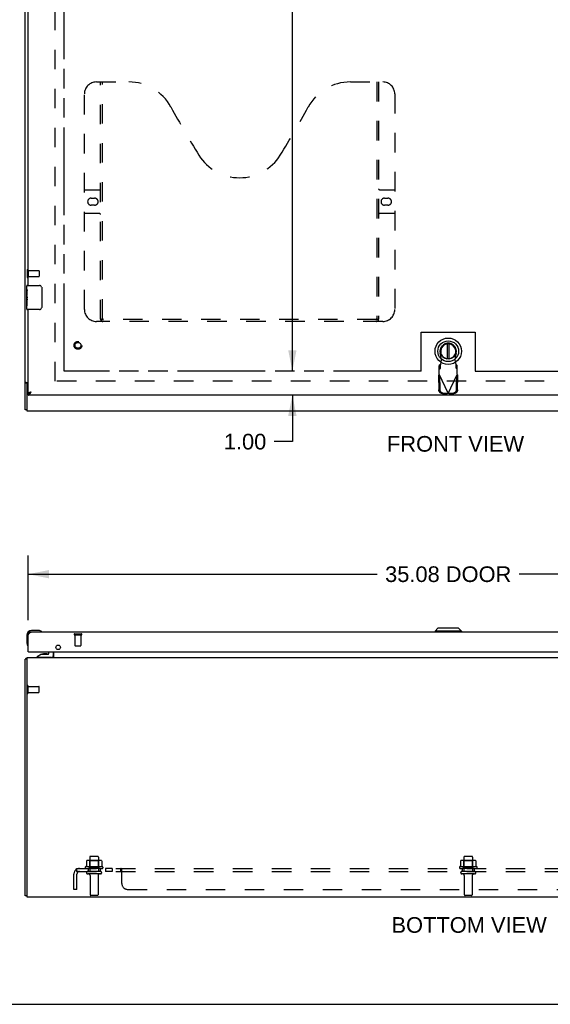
# Model space of a CAD drawing. Header units: inches. Extents: x 0 to 148, y 0 to 96.
# Tile 2 of 10: x 32 to 54, y 0 to 41. Entities that reach past the tile are written whole.
import ezdxf

# ---------------------------------------------------------------- set-up
doc = ezdxf.new("R2010")
doc.units = ezdxf.units.IN
doc.header["$LTSCALE"] = 8.141105
doc.header["$MEASUREMENT"] = 0
doc.linetypes.add('HIDDEN', pattern=[0.2, 0.1, -0.1])
doc.linetypes.add('PHANTOM', pattern=[0.8, 0.45, -0.05, 0.1, -0.05, 0.1, -0.05])
doc.layers.get('0').update_dxf_attribs({"linetype": 'CONTINUOUS'})
for name, color, linetype in [('02___PRT_ALL_AXES', 7, 'CONTINUOUS'), ('3PT', 7, 'CONTINUOUS'), ('AVAILABLE_DOOR_SPACE', 7, 'CONTINUOUS'), ('DEFAULT_2', 8, 'HIDDEN'), ('DIMENSIONS', 7, 'CONTINUOUS')]:
    doc.layers.add(name, color=color, linetype=linetype)
doc.styles.get("Standard").update_dxf_attribs({"font": 'arial.ttf'})
doc.dimstyles.new('DIMSTYLE_1', dxfattribs={"dimtxt": 0.65303, "dimasz": 0.870706, "dimexe": 0.09, "dimexo": 0.07, "dimgap": 0.0375, "dimtad": 0, "dimtih": 1, "dimtoh": 1, "dimzin": 4, "dimdsep": 46, "dimtxsty": 'Standard', "dimblk": '_FILLED', "dimblk1": '_FILLED', "dimblk2": '_FILLED', "dimcen": 0.09, "dimazin": 1, "dimtfac": 1, "dimtofl": 0, "dimtmove": 0, "dimatfit": 3, "dimldrblk": '_FILLED', "dimfxl": 0, "dimtolj": 1, "dimtzin": 4, "dimarcsym": 0})

# ---------------------------------------------------------------- blocks, each defined once
blk = doc.blocks.new('_FILLED')
at = {"color": 0, "linetype": 'ByBlock'}
blk.add_solid([(0, 0), (-1, 0.2), (-1, -0.2)], dxfattribs=at)
blk = doc.blocks.new('*D5')
at = {"layer": 'DIMENSIONS', "color": 2, "linetype": 'Continuous'}
for p, q in [((31.869, 16.038), (31.869, 18.745)), ((66.944, 16.038), (66.944, 18.745)), ((31.869, 17.961), (46.446, 17.961)), ((66.944, 17.961), (52.367, 17.961))]:
    blk.add_line(p, q, dxfattribs=at)
at = {"layer": 'DIMENSIONS', "color": 2, "linetype": 'Continuous', "xscale": 0.8707063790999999, "yscale": 0.8707063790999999, "zscale": 0.8707063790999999, "rotation": 180}
blk.add_blockref('_FILLED', (31.869, 17.961), dxfattribs=at)
at = {"layer": 'DIMENSIONS', "color": 2, "linetype": 'Continuous', "xscale": 0.8707063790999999, "yscale": 0.8707063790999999, "zscale": 0.8707063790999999}
blk.add_blockref('_FILLED', (66.944, 17.961), dxfattribs=at)
at = {"layer": 'DIMENSIONS', "color": 2, "linetype": 'Continuous', "insert": (49.406, 18.288), "char_height": 0.653, "width": 5.26794, "attachment_point": 2, "line_spacing_factor": 0.9}
blk.add_mtext('35.08 DOOR', dxfattribs=at)
blk = doc.blocks.new('*D8')
at = {"layer": '3PT', "color": 2, "linetype": 'Continuous'}
for p, q in [((42.898, 71.092), (42.898, 49.42)), ((42.898, 26.442), (42.898, 48.114))]:
    blk.add_line(p, q, dxfattribs=at)
at = {"layer": '3PT', "color": 2, "linetype": 'Continuous', "xscale": 0.8707063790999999, "yscale": 0.8707063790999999, "zscale": 0.8707063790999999}
for p, rotation in [((42.898, 71.092), 90), ((42.898, 26.442), 270)]:
    blk.add_blockref('_FILLED', p, dxfattribs=dict(at, rotation=rotation))
at = {"layer": '3PT', "color": 2, "linetype": 'Continuous', "insert": (42.898, 49.094), "char_height": 0.653, "width": 2.28196, "attachment_point": 2, "line_spacing_factor": 0.9}
blk.add_mtext('44.65', dxfattribs=at)
blk = doc.blocks.new('*D9')
at = {"layer": '3PT', "color": 2, "linetype": 'Continuous'}
for p, q in [((42.898, 26.442), (42.898, 28.184)), ((42.898, 25.442), (42.898, 23.496)), ((42.898, 23.496), (42.137, 23.496))]:
    blk.add_line(p, q, dxfattribs=at)
at = {"layer": '3PT', "color": 2, "linetype": 'Continuous', "xscale": 0.8707063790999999, "yscale": 0.8707063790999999, "zscale": 0.8707063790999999}
for p, rotation in [((42.898, 26.442), 270), ((42.898, 25.442), 90)]:
    blk.add_blockref('_FILLED', p, dxfattribs=dict(at, rotation=rotation))
at = {"layer": '3PT', "color": 2, "linetype": 'Continuous', "insert": (41.81, 23.823), "char_height": 0.653, "width": 1.77459, "attachment_point": 3, "line_spacing_factor": 0.9}
blk.add_mtext('1.00', dxfattribs=at)

msp = doc.modelspace()

# ---------------------------------------------------------------- linework, layer by layer
at = {"color": 3, "linetype": 'Continuous'}
for p, q in [((31.744, 24.83), (31.744, 72.704)), ((31.869, 30.017), (31.869, 48.267)), ((31.869, 25.517), (31.869, 29.017)), ((31.775, 25.969), (31.869, 25.969)), ((31.819, 24.767), (31.819, 25.882)), ((31.929, 25.546), (31.924, 25.544)), ((31.935, 25.547), (31.929, 25.546)), ((31.941, 25.549), (31.935, 25.547)), ((31.947, 25.55), (31.941, 25.549)), ((31.957, 25.553), (31.947, 25.55)), ((31.969, 25.556), (31.957, 25.553)), ((31.986, 25.559), (31.969, 25.556)), ((31.972, 25.538), (31.977, 25.545)), ((31.977, 25.545), (31.986, 25.559)), ((66.944, 25.442), (31.869, 25.442)), ((69.044, 24.767), (31.819, 24.767)), ((31.869, 15.429), (31.876, 15.439)), ((31.869, 14.721), (31.869, 15.429)), ((31.876, 15.439), (31.88, 15.446)), ((31.88, 15.446), (31.885, 15.453)), ((66.827, 15.546), (31.986, 15.546)), ((31.744, 4.536), (31.744, 14.41)), ((31.819, 4.473), (31.819, 14.473)), ((69.044, 14.473), (31.819, 14.473)), ((31.884, 14.721), (66.929, 14.721)), ((32.906, 14.478), (32.908, 14.477)), ((32.919, 14.721), (32.919, 14.479)), ((69.044, 4.473), (31.819, 4.473))]:
    msp.add_line(p, q, dxfattribs=at)
at = {"color": 7, "linetype": 'Continuous'}
for p, q in [((31.824, 30.017), (32.334, 30.017)), ((32.434, 29.917), (32.434, 29.117)), ((31.809, 29.402), (31.809, 29.435)), ((31.809, 29.032), (31.809, 29.172)), ((32.334, 29.017), (31.824, 29.017)), ((49.366, 27.584), (49.366, 26.959)), ((49.445, 26.959), (49.445, 27.584)), ((31.819, 25.944), (31.744, 25.944)), ((31.819, 25.882), (31.819, 25.944)), ((31.869, 25.442), (31.869, 25.517)), ((31.819, 24.83), (31.744, 24.83)), ((48.973, 15.703), (48.855, 15.585)), ((49.84, 15.703), (48.973, 15.703)), ((49.839, 15.703), (49.957, 15.585)), ((49.84, 15.703), (49.958, 15.585)), ((31.809, 15.406), (31.809, 15.116)), ((32.298, 15.606), (32.009, 15.606)), ((32.336, 15.603), (32.298, 15.606)), ((32.434, 15.559), (32.434, 15.559)), ((48.855, 15.585), (48.855, 15.546)), ((49.958, 15.585), (48.855, 15.585)), ((49.957, 15.585), (49.957, 15.546)), ((49.958, 15.585), (49.958, 15.546)), ((31.809, 15.116), (31.812, 15.078)), ((31.854, 14.987), (31.855, 14.984)), ((31.855, 14.984), (31.855, 14.982)), ((31.819, 14.41), (31.744, 14.41)), ((31.775, 14.435), (31.802, 14.41)), ((31.884, 14.721), (31.869, 14.721)), ((32.419, 14.616), (32.243, 14.517)), ((32.243, 14.478), (32.243, 14.517)), ((32.833, 14.478), (32.243, 14.478)), ((32.419, 14.616), (32.696, 14.616)), ((32.448, 14.473), (32.447, 14.478)), ((32.577, 14.632), (32.507, 14.632)), ((32.647, 14.632), (32.577, 14.632)), ((32.577, 14.632), (32.577, 14.632)), ((32.707, 14.473), (32.707, 14.478)), ((32.727, 14.647), (32.727, 14.721)), ((32.912, 14.721), (32.912, 14.557)), ((31.819, 4.536), (31.744, 4.536)), ((0, 0), (148.02, 0))]:
    msp.add_line(p, q, dxfattribs=at)
for points in [[(32.427, 29.954), (32.429, 29.948), (32.431, 29.942), (32.432, 29.936), (32.433, 29.93), (32.434, 29.924), (32.434, 29.917)], [(32.434, 29.117), (32.434, 29.111), (32.433, 29.105), (32.432, 29.099), (32.431, 29.093), (32.429, 29.087), (32.427, 29.081)], [(31.823, 25.953), (31.822, 25.952), (31.821, 25.951), (31.82, 25.949), (31.82, 25.948), (31.819, 25.947), (31.819, 25.946), (31.819, 25.944)], [(31.83, 25.969), (31.83, 25.968), (31.83, 25.967), (31.83, 25.966), (31.83, 25.965), (31.83, 25.963), (31.83, 25.962), (31.829, 25.96), (31.828, 25.959), (31.827, 25.958), (31.826, 25.957), (31.825, 25.955), (31.823, 25.953)], [(31.869, 25.517), (31.871, 25.517), (31.873, 25.518), (31.876, 25.518), (31.878, 25.518), (31.88, 25.518), (31.882, 25.518), (31.885, 25.518), (31.887, 25.519), (31.889, 25.519), (31.891, 25.519), (31.894, 25.52), (31.896, 25.52), (31.898, 25.521), (31.9, 25.521), (31.903, 25.522), (31.905, 25.522), (31.907, 25.523), (31.909, 25.523), (31.912, 25.524), (31.914, 25.525), (31.916, 25.526), (31.918, 25.526), (31.921, 25.527), (31.923, 25.528), (31.925, 25.529), (31.927, 25.53), (31.93, 25.531), (31.932, 25.532), (31.934, 25.533), (31.936, 25.534), (31.939, 25.535), (31.941, 25.536), (31.943, 25.537), (31.944, 25.537)], [(32.434, 15.559), (32.432, 15.559), (32.431, 15.56), (32.427, 15.561)], [(31.855, 14.982), (31.855, 14.981), (31.855, 14.981)]]:
    msp.add_lwpolyline(points, dxfattribs=at)
at = {"color": 3, "linetype": 'Continuous'}
for points in [[(31.758, 25.959), (31.756, 25.958), (31.754, 25.957), (31.752, 25.955), (31.75, 25.954), (31.748, 25.952), (31.747, 25.951), (31.745, 25.949), (31.745, 25.948), (31.744, 25.947), (31.744, 25.945), (31.744, 25.944)], [(31.775, 25.969), (31.773, 25.968), (31.771, 25.966), (31.769, 25.965), (31.766, 25.964), (31.764, 25.962), (31.758, 25.959)], [(31.924, 25.544), (31.921, 25.544), (31.918, 25.543), (31.915, 25.542), (31.913, 25.541), (31.91, 25.541), (31.908, 25.54), (31.905, 25.539), (31.903, 25.538), (31.901, 25.538), (31.899, 25.537), (31.896, 25.536), (31.894, 25.535), (31.892, 25.535), (31.89, 25.534), (31.889, 25.533), (31.887, 25.532), (31.885, 25.532), (31.883, 25.531), (31.882, 25.53), (31.88, 25.529), (31.879, 25.529), (31.878, 25.528), (31.877, 25.527), (31.875, 25.526), (31.874, 25.526), (31.873, 25.525), (31.873, 25.524), (31.872, 25.523), (31.871, 25.523), (31.87, 25.522), (31.87, 25.521), (31.87, 25.52), (31.869, 25.52), (31.869, 25.519), (31.869, 25.518), (31.869, 25.517)], [(31.869, 25.442), (31.871, 25.442), (31.873, 25.443), (31.876, 25.443), (31.878, 25.443), (31.88, 25.444), (31.882, 25.444), (31.885, 25.445), (31.887, 25.446), (31.889, 25.447), (31.891, 25.448), (31.894, 25.449), (31.896, 25.45), (31.898, 25.451), (31.9, 25.453), (31.903, 25.454), (31.905, 25.456), (31.907, 25.458), (31.909, 25.459), (31.912, 25.461), (31.914, 25.463), (31.916, 25.465), (31.918, 25.467), (31.921, 25.47), (31.923, 25.472), (31.925, 25.474), (31.927, 25.477), (31.93, 25.479), (31.932, 25.482), (31.934, 25.485), (31.936, 25.487), (31.939, 25.49), (31.941, 25.493), (31.943, 25.496), (31.945, 25.499), (31.948, 25.502), (31.95, 25.505), (31.952, 25.508), (31.954, 25.511), (31.957, 25.515)], [(31.957, 25.515), (31.959, 25.518), (31.961, 25.521), (31.963, 25.525), (31.966, 25.528), (31.968, 25.531), (31.972, 25.538)], [(31.885, 15.453), (31.889, 15.46), (31.891, 15.463), (31.894, 15.467), (31.896, 15.47), (31.898, 15.473), (31.9, 15.477), (31.903, 15.48), (31.905, 15.483), (31.907, 15.486), (31.909, 15.489), (31.912, 15.492), (31.914, 15.495), (31.916, 15.498), (31.918, 15.501), (31.921, 15.504), (31.923, 15.506), (31.925, 15.509), (31.927, 15.511), (31.93, 15.514), (31.932, 15.516), (31.934, 15.519), (31.936, 15.521), (31.939, 15.523), (31.941, 15.525), (31.943, 15.527), (31.945, 15.529), (31.948, 15.531), (31.95, 15.532), (31.952, 15.534), (31.954, 15.535), (31.957, 15.537), (31.959, 15.538), (31.961, 15.539), (31.963, 15.54), (31.966, 15.541), (31.968, 15.542), (31.97, 15.543), (31.972, 15.544), (31.975, 15.544), (31.977, 15.545), (31.979, 15.545), (31.981, 15.545), (31.984, 15.546), (31.986, 15.546)], [(31.775, 14.435), (31.773, 14.433), (31.771, 14.431), (31.769, 14.43), (31.766, 14.428), (31.764, 14.427), (31.761, 14.425), (31.758, 14.424), (31.756, 14.423), (31.754, 14.422), (31.752, 14.42), (31.75, 14.419), (31.748, 14.417), (31.747, 14.416), (31.745, 14.415), (31.745, 14.413), (31.744, 14.412), (31.744, 14.411), (31.744, 14.41)], [(32.908, 14.477), (32.906, 14.477), (32.905, 14.476), (32.903, 14.475), (32.902, 14.474), (32.9, 14.474), (32.899, 14.473)], [(32.9, 14.479), (32.9, 14.48), (32.901, 14.48), (32.902, 14.48), (32.903, 14.48), (32.904, 14.479), (32.905, 14.479), (32.906, 14.478)], [(32.919, 14.479), (32.918, 14.48), (32.916, 14.48), (32.915, 14.48), (32.914, 14.48), (32.912, 14.479), (32.911, 14.479), (32.909, 14.478), (32.908, 14.477)]]:
    msp.add_lwpolyline(points, dxfattribs=at)
at = {"color": 7, "linetype": 'Continuous'}
for radius in [0.551, 0.433, 0.329, 0.317]:
    msp.add_circle((49.406, 27.271), radius, dxfattribs=at)
for centre, radius, start, end in [((31.824, 30.002), 0.015, 90, 180), ((32.334, 29.917), 0.1, 21.1999, 90), ((31.824, 29.032), 0.015, 180, 270), ((32.334, 29.117), 0.1, 270, 338.8001), ((49.406, 27.271), 0.315, 280.0787, 259.9213), ((32.009, 15.406), 0.2, 90, 180), ((32.298, 15.356), 0.25, 59.1101, 90), ((32.419, 15.561), 0.015, 270, 353.6204), ((32.419, 15.557), 0.015, 6.3796, 59.1101), ((32.059, 15.116), 0.25, 180, 210.8899), ((31.857, 14.996), 0.015, 210.8899, 263.6204), ((31.854, 14.996), 0.015, 276.3796, 360), ((32.507, 14.542), 0.09, 90, 124.6434), ((32.647, 14.542), 0.09, 55.8656, 90), ((32.696, 14.647), 0.031, 270, 360), ((32.833, 14.557), 0.079, 270, 360)]:
    msp.add_arc(centre, radius, start, end, dxfattribs=at)
at = {"color": 3, "linetype": 'Continuous'}
for centre, radius, start, end in [((31.879, 25.882), 0.06, 99.5959, 180), ((31.986, 15.429), 0.117, 90, 180), ((31.861, 14.356), 0.117, 111.0427, 137.4431), ((31.884, 14.736), 0.015, 180, 270), ((32.877, 14.515), 0.042, 289.8619, 360)]:
    msp.add_arc(centre, radius, start, end, dxfattribs=at)
at = {"layer": '02___PRT_ALL_AXES', "color": 8, "linetype": 'HIDDEN'}
for p, q in [((31.862, 30.393), (31.862, 30.641)), ((31.862, 30.641), (32.309, 30.641)), ((31.862, 30.393), (32.309, 30.393)), ((33.82, 15.428), (33.82, 14.981)), ((33.82, 15.428), (34.068, 15.428)), ((34.068, 15.428), (34.068, 14.981)), ((31.862, 13.024), (31.862, 13.272)), ((31.862, 13.272), (32.309, 13.272)), ((31.862, 13.024), (32.309, 13.024)), ((34.436, 6.143), (34.436, 5.548)), ((34.802, 6.143), (34.802, 5.548)), ((50.061, 6.143), (50.061, 5.548)), ((50.427, 6.143), (50.427, 5.548)), ((34.975, 5.743), (34.263, 5.743)), ((34.285, 5.673), (34.369, 5.673)), ((34.369, 5.673), (34.369, 5.548)), ((34.869, 5.673), (34.369, 5.673)), ((34.869, 5.548), (34.369, 5.548)), ((34.453, 5.379), (34.453, 4.578)), ((34.785, 5.379), (34.785, 4.578)), ((34.869, 5.673), (34.869, 5.548)), ((34.869, 5.673), (34.953, 5.673)), ((35.097, 5.673), (35.097, 5.548)), ((35.378, 5.673), (35.097, 5.673)), ((35.378, 5.548), (35.097, 5.548)), ((35.378, 5.673), (35.378, 5.548)), ((50.6, 5.743), (49.888, 5.743)), ((49.91, 5.673), (49.994, 5.673)), ((50.494, 5.673), (49.994, 5.673)), ((49.994, 5.673), (49.994, 5.548)), ((50.494, 5.548), (49.994, 5.548)), ((50.078, 5.379), (50.078, 4.578)), ((50.41, 5.379), (50.41, 4.578)), ((50.494, 5.673), (50.578, 5.673)), ((50.494, 5.673), (50.494, 5.548))]:
    msp.add_line(p, q, dxfattribs=at)
at = {"layer": '02___PRT_ALL_AXES', "color": 7, "linetype": 'Continuous'}
for p, q in [((31.809, 29.858), (31.809, 30.002)), ((31.809, 29.603), (31.809, 29.855)), ((31.818, 29.8), (31.809, 29.8)), ((31.809, 29.633), (31.819, 29.633)), ((31.819, 29.633), (31.819, 29.789)), ((31.809, 29.032), (31.809, 29.6)), ((31.812, 29.57), (31.809, 29.57)), ((31.809, 29.438), (31.818, 29.438)), ((31.809, 29.402), (31.819, 29.402)), ((31.809, 29.339), (31.819, 29.339)), ((31.819, 29.449), (31.819, 29.502)), ((31.819, 29.172), (31.819, 29.402)), ((31.809, 29.172), (31.819, 29.172))]:
    msp.add_line(p, q, dxfattribs=at)
for points in [[(31.809, 29.858), (31.809, 29.855), (31.81, 29.851), (31.81, 29.846), (31.812, 29.84), (31.813, 29.833), (31.814, 29.825), (31.816, 29.817), (31.817, 29.808)], [(31.817, 29.808), (31.818, 29.799), (31.819, 29.789)], [(31.809, 29.603), (31.809, 29.595), (31.81, 29.588), (31.81, 29.579), (31.811, 29.571)], [(31.811, 29.571), (31.815, 29.544), (31.816, 29.535), (31.817, 29.526), (31.818, 29.518), (31.818, 29.51), (31.819, 29.502)], [(31.819, 29.449), (31.818, 29.443), (31.818, 29.437), (31.817, 29.431), (31.817, 29.425), (31.816, 29.419), (31.816, 29.413)]]:
    msp.add_lwpolyline(points, dxfattribs=at)
at = {"layer": '02___PRT_ALL_AXES', "color": 8, "linetype": 'HIDDEN'}
msp.add_circle((33.944, 27.517), 0.124, dxfattribs=at)
at = {"layer": '02___PRT_ALL_AXES', "color": 3, "linetype": 'Continuous'}
msp.add_circle((33.119, 14.909), 0.094, dxfattribs=at)
at = {"layer": '02___PRT_ALL_AXES', "color": 7, "linetype": 'Continuous'}
msp.add_arc((32.009, 15.406), 0.2, 171.3788, 173.479, dxfattribs=at)
at = {"layer": '02___PRT_ALL_AXES', "color": 8, "linetype": 'HIDDEN'}
for centre, radius, start, end in [((34.619, 5.142), 0.698, 117.6814, 120.6631), ((34.619, 5.142), 0.698, 59.3369, 62.3186), ((50.244, 5.142), 0.698, 117.6814, 120.6631), ((50.244, 5.142), 0.698, 59.3369, 62.3186), ((34.285, 5.711), 0.0384, 124.4497, 270), ((34.953, 5.711), 0.0384, 270, 55.5503), ((49.91, 5.711), 0.0384, 124.4497, 270), ((50.578, 5.711), 0.0384, 270, 55.5503)]:
    msp.add_arc(centre, radius, start, end, dxfattribs=at)
at = {"layer": '02___PRT_ALL_AXES', "color": 7, "linetype": 'Continuous'}
msp.add_ellipse((32.009, 29.435), major_axis=(0.2, 0), ratio=0.432808, start_param=3.141593, end_param=3.403409, dxfattribs=at)
at = {"layer": 'AVAILABLE_DOOR_SPACE', "color": 4, "linetype": 'PHANTOM'}
for p, q in [((33.369, 26.442), (33.369, 71.092)), ((48.281, 28.067), (50.531, 28.067)), ((48.281, 26.442), (48.281, 28.067)), ((50.531, 28.067), (50.531, 26.442)), ((48.281, 26.442), (33.369, 26.442)), ((50.531, 26.442), (63.444, 26.442))]:
    msp.add_line(p, q, dxfattribs=at)
at = {"layer": 'DEFAULT_2', "color": 8, "linetype": 'HIDDEN'}
for p, q in [((32.994, 26.019), (32.994, 71.515)), ((34.714, 38.517), (36.069, 38.517)), ((34.889, 28.607), (34.889, 38.517)), ((34.969, 28.637), (34.969, 38.517)), ((45.319, 38.517), (46.674, 38.517)), ((46.419, 38.517), (46.419, 28.637)), ((46.499, 38.517), (46.499, 28.607)), ((34.214, 29.017), (34.214, 38.017)), ((47.174, 38.017), (47.174, 29.017)), ((34.214, 34.017), (34.849, 34.017)), ((46.539, 34.017), (47.174, 34.017)), ((34.5, 33.667), (34.637, 33.667)), ((34.637, 33.367), (34.5, 33.367)), ((46.75, 33.667), (46.887, 33.667)), ((46.887, 33.367), (46.75, 33.367)), ((34.849, 33.017), (34.214, 33.017)), ((47.174, 33.017), (46.539, 33.017)), ((31.819, 30.659), (31.819, 30.375)), ((31.862, 30.659), (31.862, 30.375)), ((32.319, 30.631), (32.319, 30.403)), ((46.674, 28.517), (34.714, 28.517)), ((46.415, 28.597), (34.973, 28.597)), ((49.13, 26.917), (49.077, 27.211)), ((49.735, 27.211), (49.681, 26.917)), ((49.092, 26.72), (49.13, 26.917)), ((49.681, 26.917), (49.719, 26.72)), ((49.078, 26.716), (49.032, 26.674)), ((49.032, 26.301), (49.032, 26.674)), ((49.032, 26.519), (49.078, 26.561)), ((49.078, 26.561), (49.078, 26.716)), ((49.719, 26.72), (49.721, 26.688)), ((49.78, 26.674), (49.734, 26.716)), ((49.734, 26.716), (49.734, 26.561)), ((49.734, 26.561), (49.78, 26.519)), ((49.78, 26.301), (49.78, 26.674)), ((66.444, 26.017), (32.919, 26.017)), ((49.004, 26.253), (49.045, 26.272)), ((49.004, 26.253), (49.014, 25.662)), ((49.022, 26.284), (49.032, 26.301)), ((49.032, 26.301), (49.406, 25.513)), ((49.045, 26.272), (49.055, 25.682)), ((49.406, 25.513), (49.78, 26.301)), ((49.756, 25.682), (49.766, 26.272)), ((49.766, 26.272), (49.808, 26.253)), ((49.798, 25.662), (49.808, 26.253)), ((49.168, 25.503), (49.361, 25.5)), ((49.21, 25.523), (49.403, 25.52)), ((49.403, 25.52), (49.361, 25.5)), ((49.376, 25.504), (49.361, 25.5)), ((49.391, 25.509), (49.376, 25.504)), ((49.406, 25.513), (49.391, 25.509)), ((49.421, 25.509), (49.406, 25.513)), ((49.409, 25.52), (49.602, 25.523)), ((49.45, 25.5), (49.409, 25.52)), ((49.436, 25.504), (49.421, 25.509)), ((49.45, 25.5), (49.436, 25.504)), ((49.45, 25.5), (49.643, 25.503)), ((33.802, 15.471), (34.086, 15.471)), ((33.802, 15.428), (34.086, 15.428)), ((33.83, 14.971), (34.058, 14.971)), ((31.862, 13.006), (31.862, 13.29)), ((32.319, 13.034), (32.319, 13.262)), ((34.772, 6.173), (34.466, 6.173)), ((50.397, 6.173), (50.091, 6.173)), ((34.3, 5.987), (34.3, 5.769)), ((34.874, 6.009), (34.363, 6.009)), ((34.435, 5.989), (34.415, 6.009)), ((34.435, 5.693), (34.435, 5.989)), ((34.802, 5.989), (34.435, 5.989)), ((34.802, 5.989), (34.822, 6.009)), ((34.802, 5.693), (34.802, 5.989)), ((34.938, 5.987), (34.938, 5.769)), ((49.925, 5.987), (49.925, 5.769)), ((50.499, 6.009), (49.988, 6.009)), ((50.06, 5.989), (50.04, 6.009)), ((50.427, 5.989), (50.06, 5.989)), ((50.06, 5.693), (50.06, 5.989)), ((50.427, 5.989), (50.447, 6.009)), ((50.427, 5.693), (50.427, 5.989)), ((50.563, 5.987), (50.563, 5.769)), ((33.775, 4.798), (33.775, 5.436)), ((33.862, 5.619), (33.941, 5.522)), ((33.9, 5.548), (33.9, 5.673)), ((33.9, 5.673), (66.588, 5.673)), ((33.9, 5.548), (66.588, 5.548)), ((33.9, 4.798), (33.9, 5.436)), ((34.883, 5.442), (34.354, 5.442)), ((34.435, 5.693), (34.415, 5.673)), ((34.802, 5.693), (34.435, 5.693)), ((34.802, 5.693), (34.822, 5.673)), ((35.74, 5.548), (35.74, 5.673)), ((35.741, 5.548), (35.74, 5.548)), ((35.753, 5.537), (35.752, 5.538)), ((35.754, 5.535), (35.753, 5.537)), ((35.761, 5.647), (35.759, 5.65)), ((35.765, 5.637), (35.761, 5.647)), ((35.765, 5.523), (35.763, 5.524)), ((35.775, 5.522), (35.773, 5.522)), ((35.775, 5.048), (35.775, 5.619)), ((50.508, 5.442), (49.979, 5.442)), ((50.06, 5.693), (50.04, 5.673)), ((50.427, 5.693), (50.06, 5.693)), ((50.427, 5.693), (50.447, 5.673)), ((33.9, 4.798), (33.775, 4.798)), ((34.755, 4.548), (34.483, 4.548)), ((36.025, 4.798), (64.463, 4.798)), ((50.38, 4.548), (50.108, 4.548))]:
    msp.add_line(p, q, dxfattribs=at)
for points in [[(34.879, 28.637), (34.895, 28.627), (34.911, 28.617), (34.927, 28.609), (34.942, 28.603), (34.958, 28.599), (34.973, 28.597)], [(46.415, 28.597), (46.43, 28.599), (46.445, 28.603), (46.461, 28.609), (46.477, 28.617), (46.493, 28.627), (46.509, 28.637)], [(49.078, 26.561), (49.079, 26.564), (49.08, 26.57), (49.081, 26.576), (49.082, 26.584), (49.083, 26.594), (49.084, 26.604), (49.085, 26.616), (49.086, 26.629), (49.087, 26.643), (49.088, 26.657), (49.089, 26.672), (49.09, 26.688), (49.092, 26.72)], [(49.092, 26.72), (49.09, 26.719), (49.087, 26.718), (49.085, 26.717), (49.083, 26.717), (49.08, 26.716), (49.078, 26.716)], [(49.734, 26.716), (49.731, 26.716), (49.729, 26.717), (49.726, 26.717), (49.724, 26.718), (49.722, 26.719), (49.719, 26.72)], [(49.721, 26.688), (49.722, 26.672), (49.723, 26.657), (49.724, 26.643), (49.725, 26.629), (49.726, 26.616), (49.728, 26.604), (49.729, 26.594), (49.73, 26.584), (49.731, 26.576), (49.732, 26.57), (49.733, 26.564), (49.734, 26.561)], [(49.004, 26.253), (49.008, 26.26), (49.013, 26.268), (49.017, 26.276), (49.022, 26.284)], [(49.78, 26.301), (49.789, 26.284), (49.794, 26.276), (49.799, 26.268), (49.803, 26.26), (49.808, 26.253)], [(49.168, 25.503), (49.153, 25.504), (49.138, 25.507), (49.124, 25.511), (49.11, 25.516), (49.096, 25.523), (49.083, 25.531), (49.071, 25.54), (49.06, 25.551), (49.05, 25.562), (49.041, 25.575), (49.033, 25.588), (49.026, 25.602), (49.021, 25.617), (49.017, 25.631), (49.015, 25.647), (49.014, 25.662)], [(49.055, 25.682), (49.056, 25.666), (49.059, 25.651), (49.063, 25.636), (49.068, 25.622), (49.074, 25.608), (49.082, 25.595), (49.091, 25.582), (49.102, 25.571), (49.113, 25.56), (49.125, 25.551), (49.138, 25.543), (49.151, 25.536), (49.166, 25.53), (49.18, 25.526), (49.195, 25.524), (49.21, 25.523)], [(49.602, 25.523), (49.617, 25.524), (49.631, 25.526), (49.646, 25.53), (49.66, 25.536), (49.674, 25.543), (49.687, 25.551), (49.699, 25.56), (49.71, 25.571), (49.72, 25.582), (49.729, 25.595), (49.737, 25.608), (49.744, 25.622), (49.749, 25.636), (49.753, 25.651), (49.755, 25.666), (49.756, 25.682)], [(49.798, 25.662), (49.797, 25.647), (49.794, 25.631), (49.791, 25.617), (49.785, 25.602), (49.779, 25.588), (49.771, 25.575), (49.762, 25.562), (49.751, 25.551), (49.74, 25.54), (49.728, 25.531), (49.715, 25.523), (49.702, 25.516), (49.688, 25.511), (49.673, 25.507), (49.658, 25.504), (49.643, 25.503)], [(34.3, 5.769), (34.3, 5.768), (34.3, 5.767), (34.299, 5.766), (34.299, 5.765), (34.299, 5.764), (34.298, 5.764), (34.298, 5.763), (34.298, 5.763), (34.297, 5.762), (34.297, 5.762), (34.297, 5.762), (34.296, 5.761), (34.296, 5.761), (34.296, 5.761), (34.295, 5.761), (34.295, 5.761), (34.295, 5.76), (34.295, 5.76)], [(34.306, 5.996), (34.304, 5.996), (34.303, 5.995), (34.302, 5.993), (34.301, 5.992), (34.3, 5.99), (34.3, 5.989), (34.3, 5.987)], [(34.932, 5.996), (34.933, 5.996), (34.935, 5.995), (34.936, 5.993), (34.937, 5.992), (34.937, 5.99), (34.938, 5.989), (34.938, 5.987)], [(34.943, 5.76), (34.943, 5.76), (34.942, 5.761), (34.942, 5.761), (34.942, 5.761), (34.942, 5.761), (34.941, 5.761), (34.941, 5.762), (34.941, 5.762), (34.94, 5.762), (34.94, 5.763), (34.94, 5.763), (34.939, 5.764), (34.939, 5.764), (34.939, 5.765), (34.938, 5.766), (34.938, 5.767), (34.938, 5.768), (34.938, 5.769)], [(49.925, 5.769), (49.925, 5.768), (49.925, 5.767), (49.924, 5.766), (49.924, 5.765), (49.924, 5.764), (49.923, 5.764), (49.923, 5.763), (49.923, 5.763), (49.922, 5.762), (49.922, 5.762), (49.922, 5.762), (49.921, 5.761), (49.921, 5.761), (49.921, 5.761), (49.92, 5.761), (49.92, 5.761), (49.92, 5.76), (49.92, 5.76)], [(49.931, 5.996), (49.929, 5.996), (49.928, 5.995), (49.927, 5.993), (49.926, 5.992), (49.925, 5.99), (49.925, 5.989), (49.925, 5.987)], [(50.557, 5.996), (50.558, 5.996), (50.56, 5.995), (50.561, 5.993), (50.562, 5.992), (50.562, 5.99), (50.563, 5.989), (50.563, 5.987)], [(50.568, 5.76), (50.568, 5.76), (50.567, 5.761), (50.567, 5.761), (50.567, 5.761), (50.567, 5.761), (50.566, 5.761), (50.566, 5.762), (50.566, 5.762), (50.565, 5.762), (50.565, 5.763), (50.565, 5.763), (50.564, 5.764), (50.564, 5.764), (50.564, 5.765), (50.563, 5.766), (50.563, 5.767), (50.563, 5.768), (50.563, 5.769)], [(33.862, 5.619), (33.863, 5.62), (33.865, 5.623), (33.867, 5.625), (33.869, 5.628), (33.871, 5.631), (33.872, 5.634), (33.874, 5.637), (33.876, 5.64), (33.877, 5.644)], [(33.877, 5.644), (33.88, 5.65), (33.881, 5.653), (33.883, 5.656), (33.884, 5.659), (33.886, 5.662), (33.887, 5.664), (33.889, 5.667), (33.891, 5.668), (33.892, 5.67), (33.894, 5.671), (33.896, 5.672), (33.897, 5.672), (33.899, 5.673), (33.9, 5.673)], [(33.9, 5.607), (33.9, 5.607), (33.9, 5.607), (33.9, 5.607), (33.9, 5.607), (33.9, 5.607), (33.9, 5.607), (33.9, 5.607), (33.9, 5.606), (33.9, 5.606), (33.9, 5.605), (33.9, 5.605), (33.9, 5.604)], [(33.923, 5.544), (33.923, 5.544), (33.923, 5.544), (33.923, 5.544), (33.923, 5.544), (33.923, 5.544), (33.922, 5.545), (33.922, 5.545), (33.922, 5.546), (33.921, 5.546), (33.921, 5.547), (33.921, 5.547), (33.921, 5.548), (33.92, 5.548), (33.92, 5.549), (33.92, 5.55), (33.919, 5.55), (33.919, 5.551), (33.919, 5.552), (33.918, 5.552), (33.918, 5.553), (33.917, 5.554), (33.917, 5.554), (33.917, 5.555), (33.916, 5.556), (33.916, 5.557), (33.916, 5.557), (33.915, 5.558), (33.915, 5.559), (33.915, 5.56), (33.914, 5.56), (33.914, 5.561), (33.913, 5.562), (33.913, 5.563), (33.913, 5.564), (33.912, 5.565), (33.912, 5.565), (33.912, 5.566), (33.911, 5.567), (33.911, 5.568), (33.911, 5.569), (33.91, 5.57), (33.91, 5.571), (33.91, 5.572), (33.909, 5.573), (33.909, 5.574), (33.908, 5.574), (33.908, 5.575), (33.908, 5.576), (33.907, 5.577), (33.907, 5.578), (33.907, 5.579), (33.906, 5.58), (33.906, 5.581), (33.906, 5.582), (33.905, 5.583), (33.905, 5.584), (33.905, 5.585), (33.905, 5.586), (33.904, 5.588), (33.904, 5.589), (33.904, 5.59), (33.903, 5.591), (33.903, 5.592), (33.903, 5.593), (33.903, 5.594), (33.902, 5.595), (33.902, 5.596), (33.902, 5.597), (33.902, 5.598), (33.901, 5.599), (33.901, 5.6), (33.901, 5.601), (33.901, 5.601), (33.901, 5.602), (33.901, 5.603), (33.9, 5.604), (33.9, 5.605), (33.9, 5.606), (33.9, 5.606), (33.9, 5.607), (33.9, 5.607), (33.9, 5.607)], [(33.927, 5.53), (33.924, 5.533), (33.922, 5.535), (33.92, 5.537), (33.918, 5.538), (33.916, 5.54), (33.913, 5.542), (33.911, 5.543), (33.909, 5.545), (33.907, 5.546), (33.905, 5.547), (33.903, 5.547), (33.902, 5.548), (33.9, 5.548)], [(33.92, 5.548), (33.92, 5.547), (33.921, 5.547), (33.921, 5.546), (33.921, 5.546), (33.922, 5.545), (33.922, 5.545), (33.922, 5.545), (33.923, 5.544), (33.923, 5.544), (33.923, 5.544), (33.923, 5.544), (33.923, 5.544), (33.923, 5.544)], [(33.941, 5.522), (33.94, 5.522), (33.94, 5.522), (33.939, 5.522), (33.938, 5.522), (33.937, 5.522), (33.936, 5.523), (33.935, 5.523), (33.934, 5.524), (33.932, 5.525), (33.931, 5.527), (33.929, 5.528), (33.927, 5.53)], [(35.759, 5.65), (35.758, 5.653), (35.757, 5.656), (35.755, 5.659), (35.754, 5.662), (35.752, 5.664), (35.75, 5.667), (35.749, 5.668), (35.747, 5.67), (35.745, 5.671), (35.744, 5.672), (35.742, 5.672), (35.741, 5.673), (35.74, 5.673)], [(35.754, 5.662), (35.752, 5.664), (35.75, 5.667), (35.749, 5.668), (35.747, 5.67), (35.745, 5.671), (35.744, 5.672), (35.742, 5.672), (35.741, 5.673), (35.74, 5.673)], [(35.752, 5.538), (35.75, 5.54), (35.749, 5.542), (35.748, 5.543), (35.746, 5.545), (35.745, 5.546), (35.744, 5.547), (35.742, 5.547), (35.741, 5.548), (35.74, 5.548)], [(35.75, 5.54), (35.749, 5.542), (35.748, 5.543), (35.746, 5.545), (35.745, 5.546), (35.744, 5.547), (35.742, 5.547)], [(35.762, 5.525), (35.76, 5.527), (35.759, 5.528), (35.758, 5.53), (35.757, 5.531), (35.755, 5.533), (35.754, 5.535)], [(35.775, 5.522), (35.773, 5.522), (35.772, 5.522), (35.77, 5.522), (35.769, 5.522), (35.767, 5.522), (35.766, 5.523), (35.765, 5.523), (35.763, 5.524), (35.762, 5.525), (35.76, 5.527), (35.759, 5.528), (35.758, 5.53), (35.757, 5.531)], [(35.775, 5.619), (35.774, 5.62), (35.772, 5.623), (35.771, 5.625), (35.769, 5.628), (35.768, 5.631), (35.766, 5.634), (35.765, 5.637)], [(35.772, 5.522), (35.77, 5.522), (35.769, 5.522), (35.767, 5.522), (35.766, 5.523)], [(35.774, 5.62), (35.772, 5.623), (35.771, 5.625)]]:
    msp.add_lwpolyline(points, dxfattribs=at)
for radius in [0.164, 0.124]:
    msp.add_circle((33.944, 27.517), radius, dxfattribs=at)
for centre, radius, start, end in [((34.714, 38.017), 0.5, 90, 180), ((36.069, 36.517), 2, 28.4813, 90), ((45.319, 36.517), 2, 90, 151.5187), ((46.674, 38.017), 0.5, 0, 90), ((72.377, 56.216), 39.307, 208.4813, 211.8705), ((9.011, 56.216), 39.307, 328.1295, 331.5187), ((40.694, 36.517), 2, 211.8705, 328.1295), ((34.849, 34.057), 0.04, 270, 360), ((46.539, 34.057), 0.04, 180, 270), ((34.5, 33.517), 0.15, 90, 270), ((34.637, 33.517), 0.15, 270, 90), ((46.75, 33.517), 0.15, 90, 270), ((46.887, 33.517), 0.15, 270, 90), ((34.849, 32.977), 0.04, 0, 90), ((46.539, 32.977), 0.04, 90, 180), ((31.84, 30.659), 0.0215, 0, 180), ((32.309, 30.631), 0.01, 0, 90), ((31.84, 30.375), 0.0215, 180, 360), ((32.309, 30.403), 0.01, 270, 360), ((34.714, 29.017), 0.5, 180, 270), ((46.674, 29.017), 0.5, 270, 360), ((34.979, 28.607), 0.09, 180, 270), ((35.009, 28.637), 0.04, 180, 270), ((46.379, 28.637), 0.04, 270, 360), ((46.409, 28.607), 0.09, 270, 360), ((49.406, 27.271), 0.335, 349.673, 190.327), ((33.802, 15.449), 0.0215, 90, 270), ((34.086, 15.449), 0.0215, 270, 90), ((33.83, 14.981), 0.01, 180, 270), ((34.058, 14.981), 0.01, 270, 360), ((31.84, 13.29), 0.0215, 360, 180), ((32.309, 13.262), 0.01, 360, 90), ((31.84, 13.006), 0.0215, 180, 0), ((32.309, 13.034), 0.01, 270, 0), ((34.466, 6.143), 0.03, 90, 180), ((34.772, 6.143), 0.03, 0, 90), ((50.091, 6.143), 0.03, 90, 180), ((50.397, 6.143), 0.03, 0, 90), ((34.363, 5.867), 0.141, 90, 113.95), ((34.874, 5.867), 0.141, 66.05, 90), ((49.988, 5.867), 0.141, 90, 113.95), ((50.499, 5.867), 0.141, 66.05, 90), ((34.012, 5.436), 0.237, 90, 180), ((34.012, 5.436), 0.112, 90, 180), ((34.354, 5.495), 0.053, 90, 270), ((34.39, 5.379), 0.0625, 0, 90), ((34.847, 5.379), 0.0625, 90, 180), ((34.883, 5.495), 0.053, 270, 90), ((49.979, 5.495), 0.053, 90, 270), ((50.015, 5.379), 0.0625, 0, 90), ((50.472, 5.379), 0.0625, 90, 180), ((50.508, 5.495), 0.053, 270, 90), ((36.025, 5.048), 0.25, 180, 270), ((34.483, 4.578), 0.03, 180, 270), ((34.755, 4.578), 0.03, 270, 360), ((50.108, 4.578), 0.03, 180, 270), ((50.38, 4.578), 0.03, 270, 360)]:
    msp.add_arc(centre, radius, start, end, dxfattribs=at)

# ---------------------------------------------------------------- texts
at = {"layer": 'DIMENSIONS', "color": 2, "linetype": 'Continuous', "attachment_point": 2, "line_spacing_factor": 0.9}
for s, insert, char_height, width in [('FRONT VIEW', (49.712, 23.731), 0.653, 5.71462), ('BOTTOM VIEW', (50.28, 3.64), 0.65303, 6.47203)]:
    msp.add_mtext(s, dxfattribs=dict(at, insert=insert, char_height=char_height, width=width))

# ---------------------------------------------------------------- dimensions: what is measured, and where the dimension line sits
at = {"layer": '3PT', "color": 2, "linetype": 'Continuous'}
for base, p1, p2, picture, middle in [((42.898, 26.442), (48.281, 71.092), (48.281, 26.442), '*D8', (42.884, 48.764)), ((42.898, 25.442), (48.281, 26.442), (31.869, 25.442), '*D9', (40.951, 23.493))]:
    dim = msp.add_linear_dim(base=base, p1=p1, p2=p2, angle=270, dimstyle='DIMSTYLE_1', dxfattribs=at)
    dim.commit()
    dim.dimension.update_dxf_attribs({"geometry": picture, "text_midpoint": middle, "dimtype": 160})
at = {"layer": 'DIMENSIONS', "color": 2, "linetype": 'Continuous'}
dim = msp.add_linear_dim(base=(66.943811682, 17.961010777), p1=(31.868811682, 15.968132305), p2=(66.943811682, 15.968132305), text='<> DOOR', dimstyle='DIMSTYLE_1', dxfattribs=at)
dim.commit()
dim.dimension.update_dxf_attribs({"geometry": '*D5', "text_midpoint": (49.406311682, 17.961010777), "dimtype": 160})

doc.saveas('drawing.dxf')
